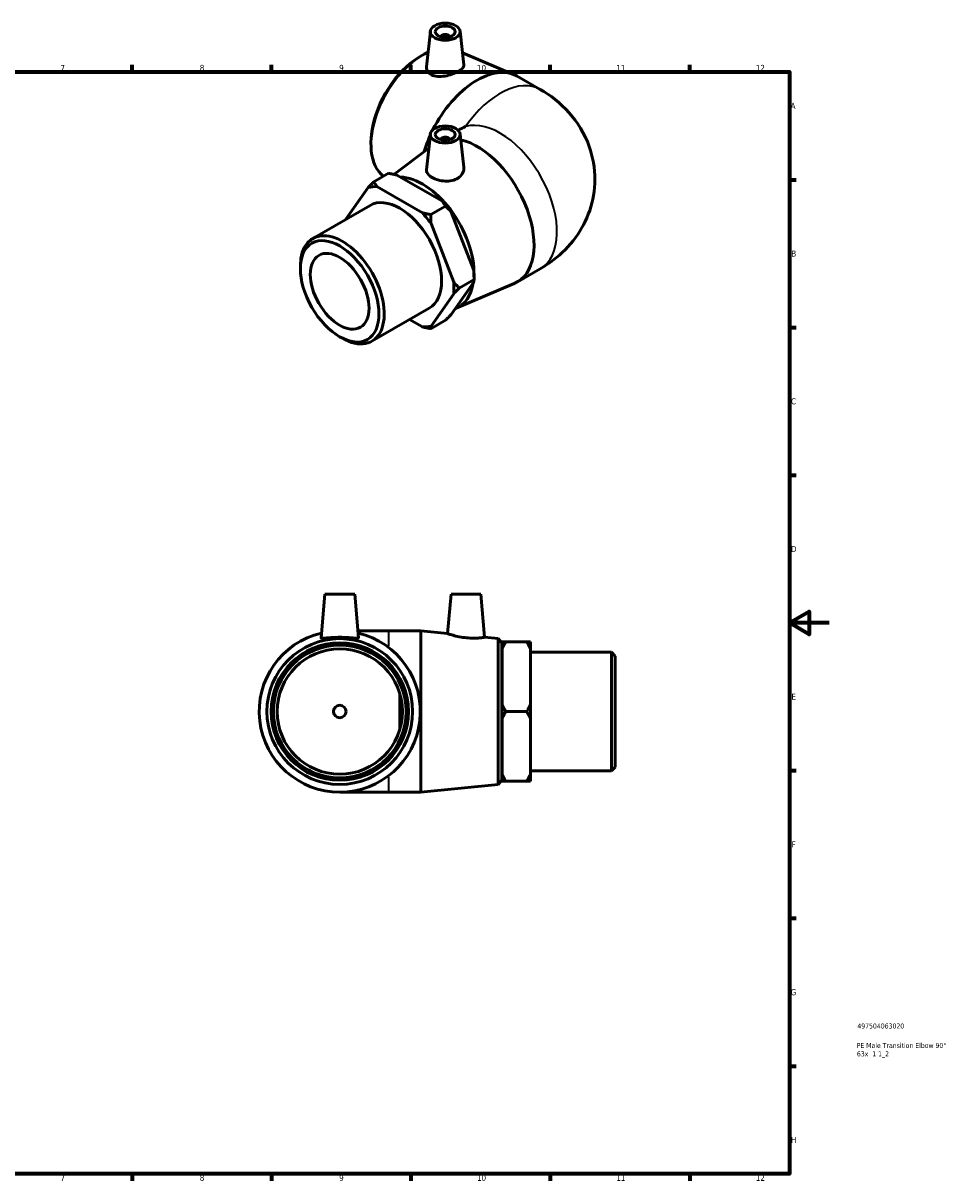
# Model space of a CAD drawing. Header units: millimetres. Extents: x -78 to 901, y -69 to 630.
# Tile 3 of 3: x 436 to 901, y 17 to 598. Entities that reach past the tile are written whole.
import ezdxf

# ---------------------------------------------------------------- set-up
doc = ezdxf.new("R2010")
doc.units = ezdxf.units.MM
for name, color, linetype, lineweight in [('Border (ANSI)', 7, 'Continuous', 70), ('Title (ISO)', 7, 'Continuous', 50), ('Visible (ANSI)', 7, 'Continuous', 50), ('Visible Narrow (ANSI)', 7, 'Continuous', 35)]:
    doc.layers.add(name, color=color, linetype=linetype, lineweight=lineweight)
doc.styles.add('Note Text (ANSI)', font='tahoma.ttf')
doc.styles.add('Note Text (ISO)', font='tahoma.ttf')

# ---------------------------------------------------------------- blocks, each defined once
blk = doc.blocks.new('Borders Default Border')
at = {"layer": 'Border (ANSI)'}
for p, q in [((490.58, 574), (490.58, 577.45)), ((560.67, 574), (560.67, 577.45)), ((630.75, 574), (630.75, 577.45)), ((700.83, 574), (700.83, 577.45)), ((770.92, 574), (770.92, 577.45)), ((821, 519.75), (824.45, 519.75)), ((821, 445.5), (824.45, 445.5)), ((821, 371.25), (824.45, 371.25)), ((821, 222.75), (824.45, 222.75)), ((821, 148.5), (824.45, 148.5)), ((821, 74.25), (824.45, 74.25)), ((490.58, 20), (490.58, 16.55)), ((560.67, 20), (560.67, 16.55)), ((630.75, 20), (630.75, 16.55)), ((700.83, 20), (700.83, 16.55)), ((770.92, 20), (770.92, 16.55))]:
    blk.add_line(p, q, dxfattribs=at)
at = {"layer": 'Border (ANSI)', "flags": 128}
for points in [[(20, 20), (20, 574), (821, 574), (821, 20), (20, 20)], [(841, 297), (821, 297), (831, 302.77), (831, 291.23), (821, 297)]]:
    blk.add_lwpolyline(points, dxfattribs=at)
at = {"layer": 'Border (ANSI)', "color": 230, "true_color": 0xff0080, "attachment_point": 7, "style": 'Note Text (ANSI)'}
for s, insert, char_height in [('7', (454.6, 574.4), 3.05), ('8', (524.63, 574.33), 3.05), ('9', (594.7, 574.34), 3.05), ('10', (663.96, 574.34), 3.048), ('11', (734.04, 574.4), 3.048), ('12', (804.13, 574.4), 3.048), ('A', (821.63, 555.35), 3.05), ('B', (821.99, 481.1), 3.05), ('C', (821.8, 406.8), 3.05), ('D', (821.81, 332.6), 3.05), ('E', (822.05, 258.35), 3.05), ('F', (822.14, 184.1), 3.05), ('G', (821.66, 109.79), 3.05), ('H', (821.81, 35.6), 3.05), ('7', (454.6, 16.55), 3.05), ('8', (524.63, 16.48), 3.05), ('9', (594.7, 16.49), 3.05), ('10', (663.96, 16.49), 3.048), ('11', (734.04, 16.55), 3.048), ('12', (804.13, 16.55), 3.048)]:
    blk.add_mtext(s, dxfattribs=dict(at, insert=insert, char_height=char_height))
blk = doc.blocks.new('Title Blocks ISO')
at = {"layer": 'Title (ISO)', "color": 232, "true_color": 0xca0064, "style": 'Note Text (ISO)'}
for tag, p in [('PART_NUMBER_001', (34.16, 73.13)), ('DESCRIPTION_001', (33.84, 63.34)), ('DESCRIPTION_002', (33.95, 59.12))]:
    blk.add_attdef(tag, p, '', height=2.5, dxfattribs=at)

msp = doc.modelspace()

# ---------------------------------------------------------------- linework, layer by layer
at = {"layer": 'Visible (ANSI)'}
for p, q in [((640.531, 594.367), (638.612, 576.468)), ((655.503, 594.367), (657.316, 577.452)), ((646.017, 591.648), (646.017, 591.462)), ((650.017, 591.648), (650.017, 591.462)), ((656.664, 583.537), (682.731, 572.494)), ((632.436, 579.668), (633.597, 580.492)), ((684.213, 571.757), (695.762, 565.106)), ((610.96, 542.375), (610.83, 540.957)), ((640.531, 542.702), (638.606, 524.75)), ((655.503, 542.702), (657.297, 525.967)), ((622.198, 522.409), (639.771, 535.608)), ((646.017, 539.983), (646.017, 539.797)), ((650.017, 539.983), (650.017, 539.797)), ((619.52, 522.957), (612.117, 518.693)), ((623.762, 522.053), (646.589, 508.908)), ((609.328, 515.851), (598.123, 499.864)), ((636.513, 503.105), (613.686, 516.251)), ((581.403, 490.236), (610.225, 506.834)), ((640.755, 502.202), (648.158, 506.465)), ((650.947, 503.489), (662.361, 474.06)), ((652.285, 468.257), (640.871, 497.687)), ((575.201, 475.004), (575.201, 476.543)), ((684.213, 468.309), (695.762, 474.96)), ((662.361, 468.242), (650.947, 451.958)), ((653.519, 455.197), (682.731, 467.572)), ((655.074, 465.282), (662.477, 469.545)), ((662.477, 471.084), (662.477, 469.545)), ((640.871, 446.155), (652.285, 462.44)), ((611.153, 438.576), (639.974, 455.173)), ((630.067, 449.468), (636.513, 445.756)), ((648.158, 449.116), (640.755, 444.853)), ((594.865, 440.857), (596.196, 440.085)), ((587.492, 311.427), (585.574, 289.498)), ((587.492, 311.427), (602.492, 311.427)), ((602.492, 311.427), (604.411, 289.498)), ((650.932, 311.427), (649.197, 291.596)), ((650.932, 311.427), (665.932, 311.427)), ((665.932, 311.427), (667.83, 289.74)), ((619.492, 292.927), (604.111, 292.927)), ((635.826, 292.927), (619.492, 292.927)), ((635.826, 292.927), (635.826, 211.927)), ((649.197, 291.596), (635.826, 292.927)), ((674.612, 289.065), (667.83, 289.74)), ((674.612, 215.79), (674.612, 289.065)), ((676.492, 286.987), (674.612, 289.065)), ((676.492, 286.987), (676.492, 217.867)), ((676.592, 283.943), (676.592, 287.501)), ((678.482, 287.501), (688.952, 287.501)), ((690.842, 287.501), (690.842, 283.943)), ((676.592, 283.927), (676.492, 283.927)), ((676.592, 255.986), (676.592, 283.943)), ((690.842, 283.943), (690.842, 255.986)), ((731.602, 282.234), (690.842, 282.234)), ((731.602, 222.62), (731.602, 282.234)), ((733.492, 280.344), (731.602, 282.234)), ((733.492, 280.344), (733.492, 224.51)), ((625.192, 261.383), (625.192, 243.471)), ((676.592, 248.869), (676.592, 255.986)), ((678.482, 252.427), (688.952, 252.427)), ((690.842, 255.986), (690.842, 248.869)), ((676.592, 220.911), (676.592, 248.869)), ((690.842, 248.869), (690.842, 220.911)), ((731.602, 222.62), (690.842, 222.62)), ((733.492, 224.51), (731.602, 222.62)), ((674.612, 215.79), (635.826, 211.927)), ((676.492, 217.867), (674.612, 215.79)), ((676.592, 220.927), (676.492, 220.927)), ((676.592, 217.353), (676.592, 220.911)), ((678.482, 217.353), (688.952, 217.353)), ((690.842, 220.911), (690.842, 217.353)), ((594.992, 211.927), (619.492, 211.927)), ((635.826, 211.927), (619.492, 211.927))]:
    msp.add_line(p, q, dxfattribs=at)
for radius in [36.637, 34.56, 33.39, 31.5, 3.15]:
    msp.add_circle((594.992, 252.427), radius, dxfattribs=at)
msp.add_arc((594.992, 252.427), 40.5, 103.146523, 76.853477, dxfattribs=at)
for centre, major_axis, ratio in [((648.017, 594.101), (-7.5, 0), 0.5758617), ((648.017, 594.101), (-5, 0), 0.5758617), ((648.017, 542.436), (-7.5, 0), 0.5758617), ((648.017, 542.436), (-5, 0), 0.5758617), ((594.941, 463.637), (-13.931, 24.192), 0.5780931), ((594.941, 463.637), (-10.412, 18.081), 0.5780931)]:
    msp.add_ellipse(centre, major_axis=major_axis, ratio=ratio, dxfattribs=at)
for centre, major_axis, ratio, start_param, end_param in [((648.017, 591.648), (-2, 0), 0.5758617, 2.9729035, 6.4518745), ((636.576, 552.454), (-18.283, -31.749), 0.5780931, 3.8156861, 6.2125196), ((635.247, 553.22), (-17.247, -29.949), 0.5780931, 4.0403188, 5.3844592), ((664.002, 536.66), (20.211, 35.097), 0.5780931, 0, 1.6675678), ((664.002, 536.66), (-20.211, -35.097), 0.5780931, 4.8908033, 5.1087031), ((648.017, 539.983), (2, 0), 0.5758617, 6.1144961, 9.5934671), ((692.876, 520.033), (57.276, 0), 0.5780931, 2.2204847, 2.3051116), ((664.002, 503.406), (20.211, -35.097), 0.5780931, 6.2125697, 8.9314899), ((636.576, 487.612), (-18.283, 31.749), 0.5780931, 3.8981959, 5.9427027), ((625.1, 481.003), (-19.268, 33.459), 0.5780931, 5.9310323, 6.1156069), ((625.1, 481.003), (-14.875, 25.83), 0.5780931, 3.1415927, 6.2831853), ((635.176, 486.806), (-19.268, 33.459), 0.5780931, 4.8838348, 5.0684094), ((625.1, 481.003), (19.268, -33.459), 0.5780931, 1.7422421, 1.9268167), ((596.278, 464.406), (14.875, -25.83), 0.5780931, 5.4958534, 10.2121098), ((635.176, 486.806), (-19.268, 33.459), 0.5780931, 3.9289245, 4.0212118), ((625.1, 481.003), (19.268, -33.459), 0.5780931, 0.6950446, 0.8796192), ((636.576, 487.612), (18.283, -31.749), 0.5780931, 6.191321, 6.9025158), ((625.1, 481.003), (19.268, -33.459), 0.5780931, 5.9310323, 6.1156069)]:
    msp.add_ellipse(centre, major_axis=major_axis, ratio=ratio, start_param=start_param, end_param=end_param, dxfattribs=at)
for points, knots in [([(641.139, 572.439), (640.346, 572.828), (639.663, 573.386), (638.776, 574.704), (638.572, 575.462), (638.595, 576.276), (638.602, 576.372), (638.613, 576.468)], [0, 0, 0, 0, 0.34669407, 0.34669407, 0.69338814, 0.69338814, 0.73911674, 0.73911674, 0.73911674, 0.73911674]), ([(657.316, 577.452), (657.322, 577.393), (657.326, 577.335), (657.325, 576.787), (657.089, 576.247), (656.125, 575.162), (655.395, 574.615), (653.7, 573.639), (652.63, 573.15), (650.3, 572.337), (649.04, 572.016), (646.665, 571.637), (645.39, 571.557), (643.046, 571.751), (641.977, 572.028), (641.139, 572.439)], [3.4717487, 3.4717487, 3.4717487, 3.4717487, 3.5143184, 3.5143184, 3.8738924, 3.8738924, 4.2334665, 4.2334665, 4.5930406, 4.5930406, 4.9526147, 4.9526147, 5.3189505, 5.3189505, 5.6852864, 5.6852864, 5.6852864, 5.6852864]), ([(695.762, 565.106), (700.755, 562.231), (705.776, 558.489), (714.35, 548.798), (718.006, 543.151), (722.223, 531.259), (723.261, 525.51), (723.195, 514.414), (722.253, 509.115), (718.884, 499.178), (716.389, 494.628), (710.188, 486.095), (706.358, 482.412), (700.26, 477.732), (698.014, 476.257), (695.762, 474.96)], [4.712389, 4.712389, 4.712389, 4.712389, 5.0265482, 5.0265482, 5.2963559, 5.2963559, 5.5012009, 5.5012009, 5.6905949, 5.6905949, 5.8941577, 5.8941577, 6.1415415, 6.1415415, 6.2831853, 6.2831853, 6.2831853, 6.2831853]), ([(654.455, 520.521), (653.622, 519.974), (652.573, 519.534), (650.287, 519.025), (649.05, 518.953), (646.736, 519.086), (645.502, 519.301), (643.231, 519.962), (642.194, 520.406), (640.55, 521.352), (639.832, 521.919), (638.864, 523.124), (638.613, 523.764), (638.588, 524.499), (638.593, 524.624), (638.607, 524.75)], [0, 0, 0, 0, 0.3466941, 0.3466941, 0.6933881, 0.6933881, 1.0421057, 1.0421057, 1.3908233, 1.3908233, 1.7395409, 1.7395409, 2.0882585, 2.0882585, 2.1576969, 2.1576969, 2.1576969, 2.1576969]), ([(657.296, 525.967), (657.315, 525.789), (657.325, 525.611), (657.326, 524.554), (657.084, 523.601), (656.089, 521.872), (655.336, 521.1), (654.455, 520.521)], [4.87951008, 4.87951008, 4.87951008, 4.87951008, 4.95261467, 4.95261467, 5.31895054, 5.31895054, 5.68528642, 5.68528642, 5.68528642, 5.68528642]), ([(667.83, 289.74), (667.83, 289.74), (667.604, 289.703), (666.683, 289.576), (665.988, 289.49), (664.381, 289.357), (663.361, 289.301), (661.117, 289.298), (659.893, 289.356), (657.528, 289.584), (656.239, 289.776), (653.879, 290.239), (652.806, 290.507), (651.127, 290.97), (650.403, 291.197), (649.438, 291.511), (649.197, 291.596), (649.197, 291.596)], [1.3908233, 1.3908233, 1.3908233, 1.3908233, 1.7395409, 1.7395409, 2.0882585, 2.0882585, 2.4349526, 2.4349526, 2.7816466, 2.7816466, 3.1479825, 3.1479825, 3.5143184, 3.5143184, 3.8738924, 3.8738924, 4.2334665, 4.2334665, 4.2334665, 4.2334665]), ([(604.409, 289.467), (604.38, 289.356), (604.121, 289.298), (603.131, 289.301), (602.401, 289.357), (600.736, 289.49), (599.686, 289.576), (597.396, 289.703), (596.155, 289.74), (593.83, 289.74), (592.589, 289.703), (590.298, 289.576), (589.249, 289.49), (587.583, 289.357), (586.853, 289.301), (585.864, 289.298), (585.604, 289.356), (585.574, 289.477), (585.573, 289.487), (585.574, 289.498)], [0, 0, 0, 0, 0.3466941, 0.3466941, 0.6933881, 0.6933881, 1.0421057, 1.0421057, 1.3908233, 1.3908233, 1.7395409, 1.7395409, 2.0882585, 2.0882585, 2.4349526, 2.4349526, 2.7816466, 2.7816466, 2.8127116, 2.8127116, 2.8127116, 2.8127116])]:
    msp.add_open_spline(points, degree=3, knots=knots, dxfattribs=at)
for points in [[(612.117, 518.693), (610.63, 517.204), (609.328, 515.851)], [(613.686, 516.251), (612.861, 517.409), (612.117, 518.693)], [(619.52, 522.957), (621.751, 522.529), (623.762, 522.053)], [(646.589, 508.908), (647.415, 507.75), (648.158, 506.465)], [(648.158, 506.465), (649.646, 504.976), (650.947, 503.489)], [(640.755, 502.202), (638.524, 502.63), (636.513, 503.105)], [(640.871, 497.687), (640.755, 499.856), (640.755, 502.202)], [(662.361, 474.06), (662.477, 471.891), (662.477, 469.545)], [(655.074, 465.282), (653.586, 466.771), (652.285, 468.257)], [(662.477, 469.545), (662.477, 468.912), (662.361, 468.242)], [(652.285, 462.44), (653.586, 463.792), (655.074, 465.282)], [(650.947, 451.958), (649.646, 450.605), (648.158, 449.116)], [(636.513, 445.756), (638.524, 445.281), (640.755, 444.853)], [(640.755, 444.853), (640.755, 445.485), (640.871, 446.155)], [(676.592, 283.943), (677.431, 285.68), (678.482, 287.501)], [(678.482, 287.501), (677.431, 287.501), (676.592, 287.501)], [(688.952, 287.501), (690.004, 285.68), (690.842, 283.943)], [(690.842, 287.501), (690.004, 287.501), (688.952, 287.501)], [(678.482, 252.427), (677.431, 254.249), (676.592, 255.986)], [(676.592, 248.869), (677.431, 250.606), (678.482, 252.427)], [(690.842, 255.986), (690.004, 254.249), (688.952, 252.427)], [(688.952, 252.427), (690.004, 250.606), (690.842, 248.869)], [(678.482, 217.353), (677.431, 219.175), (676.592, 220.911)], [(676.592, 217.353), (677.431, 217.353), (678.482, 217.353)], [(690.842, 220.911), (690.004, 219.175), (688.952, 217.353)], [(688.952, 217.353), (690.004, 217.353), (690.842, 217.353)]]:
    msp.add_rational_spline(points, [1, 1.00135137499, 1], degree=2, dxfattribs=at)
msp.add_open_spline([(604.411, 289.498), (604.412, 289.487), (604.411, 289.477), (604.409, 289.467)], degree=3, dxfattribs=at)
at = {"layer": 'Visible Narrow (ANSI)'}
for p, q in [((619.492, 292.906), (619.492, 285.455)), ((619.492, 219.4), (619.492, 211.949))]:
    msp.add_line(p, q, dxfattribs=at)
for centre, major_axis, start_param, end_param in [((675.552, 530.009), (20.211, 35.097), 0, 1.4331528), ((675.552, 510.057), (-20.211, 35.097), 3.1415927, 6.1494092)]:
    msp.add_ellipse(centre, major_axis=major_axis, ratio=0.5780931, start_param=start_param, end_param=end_param, dxfattribs=at)

# ---------------------------------------------------------------- block references
msp.add_blockref('Borders Default Border', (0, 0))
msp.add_blockref('Title Blocks ISO', (821, 20)).add_auto_attribs({'PART_NUMBER_001': '497504063020', 'DESCRIPTION_001': 'PE Male Transition Elbow 90°', 'DESCRIPTION_002': '63x  1 1_2'})

doc.saveas('drawing.dxf')
